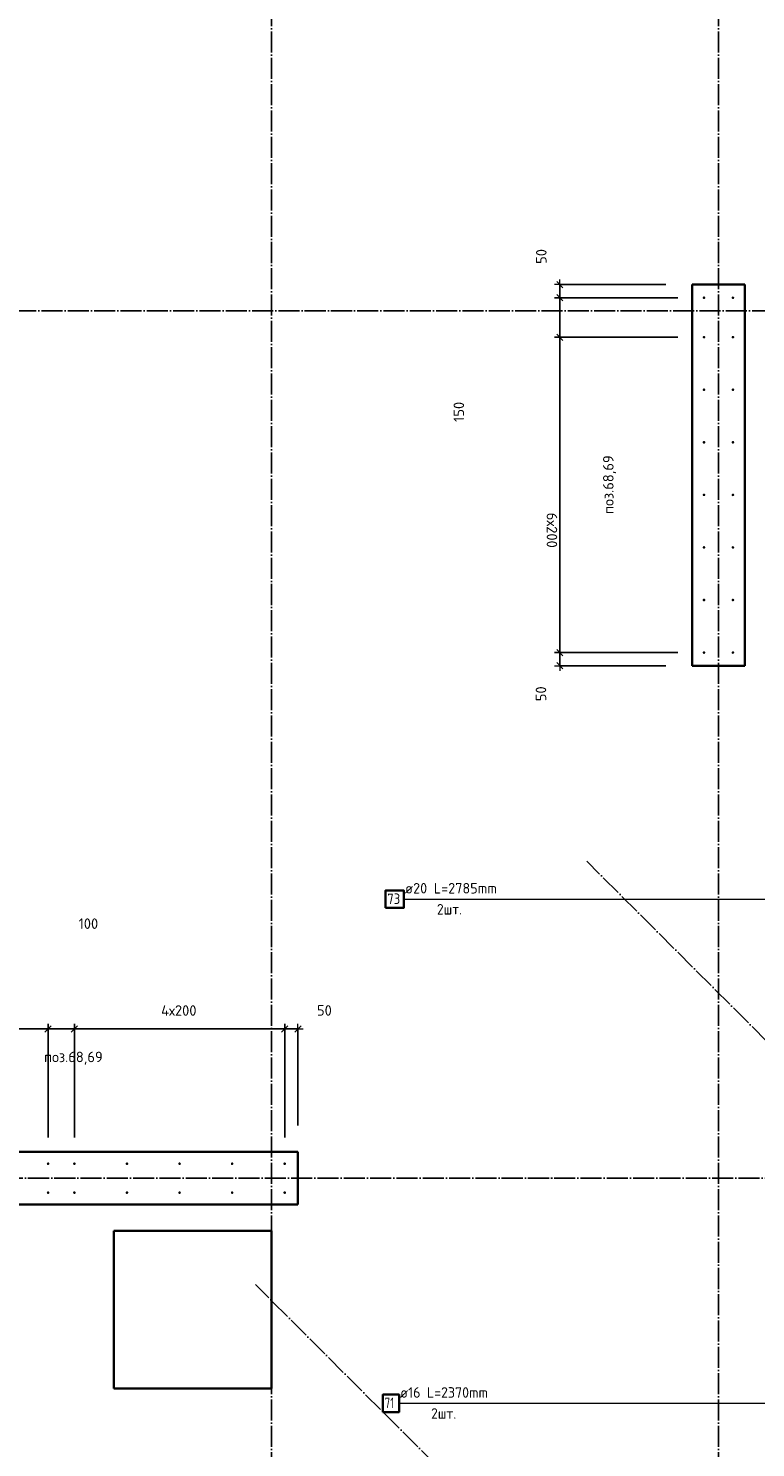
# Model space of a CAD drawing. Header units: millimetres. Extents: x -1001 to 124100, y -72947 to 40304.
# Tile 29 of 104: x 85775 to 88541, y -55825 to -50425. Entities that reach past the tile are written whole.
import ezdxf

# ---------------------------------------------------------------- set-up
doc = ezdxf.new("R2010")
doc.units = ezdxf.units.MM
doc.header["$PDMODE"] = 65
doc.linetypes.add('______11', pattern=[100, 80, -10, 0, -10])
doc.linetypes.add('______5', pattern=[220, 160, -20, 20, -20])
for name, color, linetype, lineweight in [('Standard', 7, 'Continuous', 25), ('Арм.стержн. Выпуски', 180, 'Continuous', 35), ('Размерная линия_ общее', 7, 'Continuous', 13), ('Размерная линия_ общее_1', 7, 'Continuous', 13)]:
    doc.layers.add(name, color=color, linetype=linetype, lineweight=lineweight)
doc.layers.add('Осевая линия_ общее', color=7, linetype='______5', lineweight=13, true_color=0xa0a0a0)
doc.styles.add('ISOCPEUR', font='ISOCPEUR')
doc.dimstyles.new('DIMSTYLE_11', dxfattribs={"dimtxt": 40, "dimasz": 40, "dimexe": 0, "dimexo": 0, "dimgap": 20, "dimtad": 2, "dimdec": 0, "dimrnd": 5, "dimzin": 12, "dimdsep": 46, "dimtxsty": 'ISOCPEUR', "dimblk1": 'ALL_ML_STRICH', "dimblk2": 'ALL_ML_STRICH', "dimsah": 1, "dimcen": 0, "dimclrd": 7, "dimclre": 256, "dimclrt": 7, "dimadec": 0, "dimazin": 0, "dimtfac": 1, "dimtdec": 0, "dimtix": 1, "dimtmove": 2, "dimatfit": 3, "dimfxl": 0, "dimtvp": 1.2, "dimtzin": 0, "dimlwd": 0, "dimlwe": -3, "dimarcsym": 0})
doc.dimstyles.new('DIMSTYLE_9', dxfattribs={"dimtxt": 40, "dimasz": 40, "dimexe": 0, "dimexo": 0, "dimgap": 20, "dimtad": 2, "dimdec": 0, "dimrnd": 5, "dimzin": 12, "dimdsep": 46, "dimtxsty": 'ISOCPEUR', "dimblk1": 'ALL_ML_STRICH', "dimblk2": 'ALL_ML_STRICH', "dimsah": 1, "dimcen": 0, "dimclrd": 7, "dimclre": 256, "dimclrt": 7, "dimadec": 0, "dimazin": 0, "dimtfac": 1, "dimtdec": 0, "dimtix": 1, "dimtmove": 2, "dimatfit": 3, "dimfxl": 0, "dimtzin": 0, "dimlwd": 0, "dimlwe": -3, "dimarcsym": 0})

# ---------------------------------------------------------------- blocks, each defined once
blk = doc.blocks.new('СЛОЖНЫЙ_ОБЪЕКТ_0')
at = {"layer": 'Осевая линия_ общее', "color": 253, "linetype": '______11', "lineweight": -3, "true_color": 0xa0a0a0, "transparency": 33554687}
for p, q in [((95945.9, -61640.9), (87899, -53594.1)), ((93838.7, -62404.6), (86639.2, -55205.1))]:
    blk.add_line(p, q, dxfattribs=at)
blk = doc.blocks.new('ALL_ML_STRICH')
at = {"color": 0, "linetype": 'ByBlock', "lineweight": -2}
for p, q in [((-1, 0), (0.5, 0)), ((-0.3, -0.3), (0.3, 0.3)), ((0, -0.5), (0, 0.5))]:
    blk.add_line(p, q, dxfattribs=at)
blk = doc.blocks.new('*D425')
at = {"layer": 'DEFPOINTS', "color": 7, "linetype": 'Continuous', "lineweight": 13, "transparency": 33554687}
for p in [(87796.6, -51400), (88300, -51400), (88345, -51450)]:
    blk.add_point(p, dxfattribs=at)
at = {"layer": 'Размерная линия_ общее_1', "color": 253, "linetype": 'Continuous', "lineweight": -2, "true_color": 0xa0a0a0, "transparency": 33554687}
for p, q in [((88200, -51400), (87796.6, -51400)), ((88245, -51450), (87796.6, -51450))]:
    blk.add_line(p, q, dxfattribs=at)
at = {"layer": 'Размерная линия_ общее_1', "color": 7, "linetype": 'Continuous', "lineweight": -2, "transparency": 33554687}
blk.add_line((87796.6, -51400), (87796.6, -51450), dxfattribs=at)
at = {"layer": 'Размерная линия_ общее_1', "color": 7, "linetype": 'Continuous', "lineweight": 13, "transparency": 33554687, "xscale": 40, "yscale": 40, "zscale": 40}
for p, rotation in [((87796.6, -51400), 90), ((87796.6, -51450), 270)]:
    blk.add_blockref('ALL_ML_STRICH', p, dxfattribs=dict(at, rotation=rotation))
at = {"layer": 'Размерная линия_ общее_1', "color": 7, "linetype": 'Continuous', "lineweight": 13, "transparency": 33554687, "insert": (87726.1, -51292.8), "char_height": 40, "width": 80, "attachment_point": 5, "rotation": 90, "style": 'ISOCPEUR'}
blk.add_mtext('\\A1;{50}', dxfattribs=at)
blk = doc.blocks.new('*D426')
at = {"layer": 'DEFPOINTS', "color": 7, "linetype": 'Continuous', "lineweight": 13, "transparency": 33554687}
for p in [(87796.6, -51450), (88345, -51450), (88345, -51600)]:
    blk.add_point(p, dxfattribs=at)
at = {"layer": 'Размерная линия_ общее_1', "color": 253, "linetype": 'Continuous', "lineweight": -2, "true_color": 0xa0a0a0, "transparency": 33554687}
for p, q in [((88245, -51450), (87796.6, -51450)), ((88245, -51600), (87796.6, -51600))]:
    blk.add_line(p, q, dxfattribs=at)
at = {"layer": 'Размерная линия_ общее_1', "color": 7, "linetype": 'Continuous', "lineweight": -2, "transparency": 33554687}
blk.add_line((87796.6, -51450), (87796.6, -51600), dxfattribs=at)
at = {"layer": 'Размерная линия_ общее_1', "color": 7, "linetype": 'Continuous', "lineweight": 13, "transparency": 33554687, "xscale": 40, "yscale": 40, "zscale": 40}
for p, rotation in [((87796.6, -51450), 90), ((87796.6, -51600), 270)]:
    blk.add_blockref('ALL_ML_STRICH', p, dxfattribs=dict(at, rotation=rotation))
at = {"layer": 'Размерная линия_ общее_1', "color": 7, "linetype": 'Continuous', "lineweight": 13, "transparency": 33554687, "insert": (87412.2, -51884.2), "char_height": 40, "width": 120, "attachment_point": 5, "rotation": 90, "style": 'ISOCPEUR'}
blk.add_mtext('\\A1;{150}', dxfattribs=at)
blk = doc.blocks.new('*D427')
at = {"layer": 'DEFPOINTS', "color": 7, "linetype": 'Continuous', "lineweight": 13, "transparency": 33554687}
for p in [(87796.6, -51600), (88345, -51600), (88345, -52800)]:
    blk.add_point(p, dxfattribs=at)
at = {"layer": 'Размерная линия_ общее_1', "color": 253, "linetype": 'Continuous', "lineweight": -2, "true_color": 0xa0a0a0, "transparency": 33554687}
for p, q in [((88245, -51600), (87796.6, -51600)), ((88245, -52800), (87796.6, -52800))]:
    blk.add_line(p, q, dxfattribs=at)
at = {"layer": 'Размерная линия_ общее_1', "color": 7, "linetype": 'Continuous', "lineweight": -2, "transparency": 33554687}
blk.add_line((87796.6, -51600), (87796.6, -52800), dxfattribs=at)
at = {"layer": 'Размерная линия_ общее_1', "color": 7, "linetype": 'Continuous', "lineweight": 13, "transparency": 33554687, "xscale": 40, "yscale": 40, "zscale": 40}
for p, rotation in [((87796.6, -51600), 90), ((87796.6, -52800), 270)]:
    blk.add_blockref('ALL_ML_STRICH', p, dxfattribs=dict(at, rotation=rotation))
at = {"layer": 'Размерная линия_ общее_1', "color": 7, "linetype": 'Continuous', "lineweight": 13, "transparency": 33554687, "insert": (87786.6, -52268), "char_height": 40, "width": 2, "attachment_point": 1, "rotation": 270, "line_spacing_factor": 0.60241, "style": 'ISOCPEUR'}
blk.add_mtext('6х200', dxfattribs=at)
blk = doc.blocks.new('*D428')
at = {"layer": 'DEFPOINTS', "color": 7, "linetype": 'Continuous', "lineweight": 13, "transparency": 33554687}
for p in [(87796.6, -52800), (88345, -52800), (88300, -52850)]:
    blk.add_point(p, dxfattribs=at)
at = {"layer": 'Размерная линия_ общее_1', "color": 253, "linetype": 'Continuous', "lineweight": -2, "true_color": 0xa0a0a0, "transparency": 33554687}
for p, q in [((88245, -52800), (87796.6, -52800)), ((88200, -52850), (87796.6, -52850))]:
    blk.add_line(p, q, dxfattribs=at)
at = {"layer": 'Размерная линия_ общее_1', "color": 7, "linetype": 'Continuous', "lineweight": -2, "transparency": 33554687}
blk.add_line((87796.6, -52800), (87796.6, -52850), dxfattribs=at)
at = {"layer": 'Размерная линия_ общее_1', "color": 7, "linetype": 'Continuous', "lineweight": 13, "transparency": 33554687, "xscale": 40, "yscale": 40, "zscale": 40}
for p, rotation in [((87796.6, -52800), 90), ((87796.6, -52850), 270)]:
    blk.add_blockref('ALL_ML_STRICH', p, dxfattribs=dict(at, rotation=rotation))
at = {"layer": 'Размерная линия_ общее_1', "color": 7, "linetype": 'Continuous', "lineweight": 13, "transparency": 33554687, "insert": (87724.8, -52956.9), "char_height": 40, "width": 80, "attachment_point": 5, "rotation": 90, "style": 'ISOCPEUR'}
blk.add_mtext('\\A1;{50}', dxfattribs=at)
blk = doc.blocks.new('*D442')
at = {"layer": 'DEFPOINTS', "color": 7, "linetype": 'Continuous', "lineweight": 13, "transparency": 33554687}
for p in [(85050, -54232.1), (85050, -54745), (85850, -54745)]:
    blk.add_point(p, dxfattribs=at)
at = {"layer": 'Размерная линия_ общее_1', "color": 253, "linetype": 'Continuous', "lineweight": -2, "true_color": 0xa0a0a0, "transparency": 33554687}
for p, q in [((85050, -54645), (85050, -54232.1)), ((85850, -54645), (85850, -54232.1))]:
    blk.add_line(p, q, dxfattribs=at)
at = {"layer": 'Размерная линия_ общее_1', "color": 7, "linetype": 'Continuous', "lineweight": -2, "transparency": 33554687}
blk.add_line((85050, -54232.1), (85850, -54232.1), dxfattribs=at)
at = {"layer": 'Размерная линия_ общее_1', "color": 7, "linetype": 'Continuous', "lineweight": 13, "transparency": 33554687, "xscale": 40, "yscale": 40, "zscale": 40, "rotation": 180}
blk.add_blockref('ALL_ML_STRICH', (85050, -54232.1), dxfattribs=at)
at = {"layer": 'Размерная линия_ общее_1', "color": 7, "linetype": 'Continuous', "lineweight": 13, "transparency": 33554687, "xscale": 40, "yscale": 40, "zscale": 40}
blk.add_blockref('ALL_ML_STRICH', (85850, -54232.1), dxfattribs=at)
at = {"layer": 'Размерная линия_ общее_1', "color": 7, "linetype": 'Continuous', "lineweight": 13, "transparency": 33554687, "insert": (85380, -54142.1), "char_height": 40, "width": 2, "attachment_point": 1, "line_spacing_factor": 0.60241, "style": 'ISOCPEUR'}
blk.add_mtext('4х200', dxfattribs=at)
blk = doc.blocks.new('*D443')
at = {"layer": 'DEFPOINTS', "color": 7, "linetype": 'Continuous', "lineweight": 13, "transparency": 33554687}
for p in [(85850, -54232.1), (85850, -54745), (85950, -54745)]:
    blk.add_point(p, dxfattribs=at)
at = {"layer": 'Размерная линия_ общее_1', "color": 253, "linetype": 'Continuous', "lineweight": -2, "true_color": 0xa0a0a0, "transparency": 33554687}
for p, q in [((85850, -54645), (85850, -54232.1)), ((85950, -54645), (85950, -54232.1))]:
    blk.add_line(p, q, dxfattribs=at)
at = {"layer": 'Размерная линия_ общее_1', "color": 7, "linetype": 'Continuous', "lineweight": -2, "transparency": 33554687}
blk.add_line((85850, -54232.1), (85950, -54232.1), dxfattribs=at)
at = {"layer": 'Размерная линия_ общее_1', "color": 7, "linetype": 'Continuous', "lineweight": 13, "transparency": 33554687, "xscale": 40, "yscale": 40, "zscale": 40, "rotation": 180}
blk.add_blockref('ALL_ML_STRICH', (85850, -54232.1), dxfattribs=at)
at = {"layer": 'Размерная линия_ общее_1', "color": 7, "linetype": 'Continuous', "lineweight": 13, "transparency": 33554687, "xscale": 40, "yscale": 40, "zscale": 40}
blk.add_blockref('ALL_ML_STRICH', (85950, -54232.1), dxfattribs=at)
at = {"layer": 'Размерная линия_ общее_1', "color": 7, "linetype": 'Continuous', "lineweight": 13, "transparency": 33554687, "insert": (86003.1, -53831.5), "char_height": 40, "width": 120, "attachment_point": 5, "style": 'ISOCPEUR'}
blk.add_mtext('\\A1;{100}', dxfattribs=at)
blk = doc.blocks.new('*D444')
at = {"layer": 'DEFPOINTS', "color": 7, "linetype": 'Continuous', "lineweight": 13, "transparency": 33554687}
for p in [(85950, -54232.1), (85950, -54745), (86750, -54745)]:
    blk.add_point(p, dxfattribs=at)
at = {"layer": 'Размерная линия_ общее_1', "color": 253, "linetype": 'Continuous', "lineweight": -2, "true_color": 0xa0a0a0, "transparency": 33554687}
for p, q in [((85950, -54645), (85950, -54232.1)), ((86750, -54645), (86750, -54232.1))]:
    blk.add_line(p, q, dxfattribs=at)
at = {"layer": 'Размерная линия_ общее_1', "color": 7, "linetype": 'Continuous', "lineweight": -2, "transparency": 33554687}
blk.add_line((85950, -54232.1), (86750, -54232.1), dxfattribs=at)
at = {"layer": 'Размерная линия_ общее_1', "color": 7, "linetype": 'Continuous', "lineweight": 13, "transparency": 33554687, "xscale": 40, "yscale": 40, "zscale": 40, "rotation": 180}
blk.add_blockref('ALL_ML_STRICH', (85950, -54232.1), dxfattribs=at)
at = {"layer": 'Размерная линия_ общее_1', "color": 7, "linetype": 'Continuous', "lineweight": 13, "transparency": 33554687, "xscale": 40, "yscale": 40, "zscale": 40}
blk.add_blockref('ALL_ML_STRICH', (86750, -54232.1), dxfattribs=at)
at = {"layer": 'Размерная линия_ общее_1', "color": 7, "linetype": 'Continuous', "lineweight": 13, "transparency": 33554687, "insert": (86280, -54142.1), "char_height": 40, "width": 2, "attachment_point": 1, "line_spacing_factor": 0.60241, "style": 'ISOCPEUR'}
blk.add_mtext('4х200', dxfattribs=at)
blk = doc.blocks.new('*D445')
at = {"layer": 'DEFPOINTS', "color": 7, "linetype": 'Continuous', "lineweight": 13, "transparency": 33554687}
for p in [(86750, -54232.1), (86800, -54700), (86750, -54745)]:
    blk.add_point(p, dxfattribs=at)
at = {"layer": 'Размерная линия_ общее_1', "color": 253, "linetype": 'Continuous', "lineweight": -2, "true_color": 0xa0a0a0, "transparency": 33554687}
for p, q in [((86750, -54645), (86750, -54232.1)), ((86800, -54600), (86800, -54232.1))]:
    blk.add_line(p, q, dxfattribs=at)
at = {"layer": 'Размерная линия_ общее_1', "color": 7, "linetype": 'Continuous', "lineweight": -2, "transparency": 33554687}
blk.add_line((86750, -54232.1), (86800, -54232.1), dxfattribs=at)
at = {"layer": 'Размерная линия_ общее_1', "color": 7, "linetype": 'Continuous', "lineweight": 13, "transparency": 33554687, "xscale": 40, "yscale": 40, "zscale": 40, "rotation": 180}
blk.add_blockref('ALL_ML_STRICH', (86750, -54232.1), dxfattribs=at)
at = {"layer": 'Размерная линия_ общее_1', "color": 7, "linetype": 'Continuous', "lineweight": 13, "transparency": 33554687, "xscale": 40, "yscale": 40, "zscale": 40}
blk.add_blockref('ALL_ML_STRICH', (86800, -54232.1), dxfattribs=at)
at = {"layer": 'Размерная линия_ общее_1', "color": 7, "linetype": 'Continuous', "lineweight": 13, "transparency": 33554687, "insert": (86901, -54161.6), "char_height": 40, "width": 80, "attachment_point": 5, "style": 'ISOCPEUR'}
blk.add_mtext('\\A1;{50}', dxfattribs=at)

msp = doc.modelspace()

# ---------------------------------------------------------------- hatches: boundary and pattern name
at = {"layer": 'Арм.стержн. Выпуски', "linetype": 'Continuous', "lineweight": 35, "transparency": 33554687}
for points in [[(88350, -51450), (88349.6, -51448.1), (88348.5, -51446.5), (88346.9, -51445.4), (88345, -51445), (88343.1, -51445.4), (88341.5, -51446.5), (88340.4, -51448.1), (88340, -51450), (88340.4, -51451.9), (88341.5, -51453.5), (88343.1, -51454.6), (88345, -51455), (88346.9, -51454.6), (88348.5, -51453.5), (88349.6, -51451.9)], [(88460, -51450), (88459.6, -51448.1), (88458.5, -51446.5), (88456.9, -51445.4), (88455, -51445), (88453.1, -51445.4), (88451.5, -51446.5), (88450.4, -51448.1), (88450, -51450), (88450.4, -51451.9), (88451.5, -51453.5), (88453.1, -51454.6), (88455, -51455), (88456.9, -51454.6), (88458.5, -51453.5), (88459.6, -51451.9)], [(88350, -51600), (88349.6, -51598.1), (88348.5, -51596.5), (88346.9, -51595.4), (88345, -51595), (88343.1, -51595.4), (88341.5, -51596.5), (88340.4, -51598.1), (88340, -51600), (88340.4, -51601.9), (88341.5, -51603.5), (88343.1, -51604.6), (88345, -51605), (88346.9, -51604.6), (88348.5, -51603.5), (88349.6, -51601.9)], [(88460, -51600), (88459.6, -51598.1), (88458.5, -51596.5), (88456.9, -51595.4), (88455, -51595), (88453.1, -51595.4), (88451.5, -51596.5), (88450.4, -51598.1), (88450, -51600), (88450.4, -51601.9), (88451.5, -51603.5), (88453.1, -51604.6), (88455, -51605), (88456.9, -51604.6), (88458.5, -51603.5), (88459.6, -51601.9)], [(88350, -51800), (88349.6, -51798.1), (88348.5, -51796.5), (88346.9, -51795.4), (88345, -51795), (88343.1, -51795.4), (88341.5, -51796.5), (88340.4, -51798.1), (88340, -51800), (88340.4, -51801.9), (88341.5, -51803.5), (88343.1, -51804.6), (88345, -51805), (88346.9, -51804.6), (88348.5, -51803.5), (88349.6, -51801.9)], [(88460, -51800), (88459.6, -51798.1), (88458.5, -51796.5), (88456.9, -51795.4), (88455, -51795), (88453.1, -51795.4), (88451.5, -51796.5), (88450.4, -51798.1), (88450, -51800), (88450.4, -51801.9), (88451.5, -51803.5), (88453.1, -51804.6), (88455, -51805), (88456.9, -51804.6), (88458.5, -51803.5), (88459.6, -51801.9)], [(88350, -52000), (88349.6, -51998.1), (88348.5, -51996.5), (88346.9, -51995.4), (88345, -51995), (88343.1, -51995.4), (88341.5, -51996.5), (88340.4, -51998.1), (88340, -52000), (88340.4, -52001.9), (88341.5, -52003.5), (88343.1, -52004.6), (88345, -52005), (88346.9, -52004.6), (88348.5, -52003.5), (88349.6, -52001.9)], [(88460, -52000), (88459.6, -51998.1), (88458.5, -51996.5), (88456.9, -51995.4), (88455, -51995), (88453.1, -51995.4), (88451.5, -51996.5), (88450.4, -51998.1), (88450, -52000), (88450.4, -52001.9), (88451.5, -52003.5), (88453.1, -52004.6), (88455, -52005), (88456.9, -52004.6), (88458.5, -52003.5), (88459.6, -52001.9)], [(88350, -52200), (88349.6, -52198.1), (88348.5, -52196.5), (88346.9, -52195.4), (88345, -52195), (88343.1, -52195.4), (88341.5, -52196.5), (88340.4, -52198.1), (88340, -52200), (88340.4, -52201.9), (88341.5, -52203.5), (88343.1, -52204.6), (88345, -52205), (88346.9, -52204.6), (88348.5, -52203.5), (88349.6, -52201.9)], [(88460, -52200), (88459.6, -52198.1), (88458.5, -52196.5), (88456.9, -52195.4), (88455, -52195), (88453.1, -52195.4), (88451.5, -52196.5), (88450.4, -52198.1), (88450, -52200), (88450.4, -52201.9), (88451.5, -52203.5), (88453.1, -52204.6), (88455, -52205), (88456.9, -52204.6), (88458.5, -52203.5), (88459.6, -52201.9)], [(88350, -52400), (88349.6, -52398.1), (88348.5, -52396.5), (88346.9, -52395.4), (88345, -52395), (88343.1, -52395.4), (88341.5, -52396.5), (88340.4, -52398.1), (88340, -52400), (88340.4, -52401.9), (88341.5, -52403.5), (88343.1, -52404.6), (88345, -52405), (88346.9, -52404.6), (88348.5, -52403.5), (88349.6, -52401.9)], [(88460, -52400), (88459.6, -52398.1), (88458.5, -52396.5), (88456.9, -52395.4), (88455, -52395), (88453.1, -52395.4), (88451.5, -52396.5), (88450.4, -52398.1), (88450, -52400), (88450.4, -52401.9), (88451.5, -52403.5), (88453.1, -52404.6), (88455, -52405), (88456.9, -52404.6), (88458.5, -52403.5), (88459.6, -52401.9)], [(88350, -52600), (88349.6, -52598.1), (88348.5, -52596.5), (88346.9, -52595.4), (88345, -52595), (88343.1, -52595.4), (88341.5, -52596.5), (88340.4, -52598.1), (88340, -52600), (88340.4, -52601.9), (88341.5, -52603.5), (88343.1, -52604.6), (88345, -52605), (88346.9, -52604.6), (88348.5, -52603.5), (88349.6, -52601.9)], [(88460, -52600), (88459.6, -52598.1), (88458.5, -52596.5), (88456.9, -52595.4), (88455, -52595), (88453.1, -52595.4), (88451.5, -52596.5), (88450.4, -52598.1), (88450, -52600), (88450.4, -52601.9), (88451.5, -52603.5), (88453.1, -52604.6), (88455, -52605), (88456.9, -52604.6), (88458.5, -52603.5), (88459.6, -52601.9)], [(88350, -52800), (88349.6, -52798.1), (88348.5, -52796.5), (88346.9, -52795.4), (88345, -52795), (88343.1, -52795.4), (88341.5, -52796.5), (88340.4, -52798.1), (88340, -52800), (88340.4, -52801.9), (88341.5, -52803.5), (88343.1, -52804.6), (88345, -52805), (88346.9, -52804.6), (88348.5, -52803.5), (88349.6, -52801.9)], [(88460, -52800), (88459.6, -52798.1), (88458.5, -52796.5), (88456.9, -52795.4), (88455, -52795), (88453.1, -52795.4), (88451.5, -52796.5), (88450.4, -52798.1), (88450, -52800), (88450.4, -52801.9), (88451.5, -52803.5), (88453.1, -52804.6), (88455, -52805), (88456.9, -52804.6), (88458.5, -52803.5), (88459.6, -52801.9)], [(85855, -54745), (85854.6, -54743.1), (85853.5, -54741.5), (85851.9, -54740.4), (85850, -54740), (85848.1, -54740.4), (85846.5, -54741.5), (85845.4, -54743.1), (85845, -54745), (85845.4, -54746.9), (85846.5, -54748.5), (85848.1, -54749.6), (85850, -54750), (85851.9, -54749.6), (85853.5, -54748.5), (85854.6, -54746.9)], [(85955, -54745), (85954.6, -54743.1), (85953.5, -54741.5), (85951.9, -54740.4), (85950, -54740), (85948.1, -54740.4), (85946.5, -54741.5), (85945.4, -54743.1), (85945, -54745), (85945.4, -54746.9), (85946.5, -54748.5), (85948.1, -54749.6), (85950, -54750), (85951.9, -54749.6), (85953.5, -54748.5), (85954.6, -54746.9)], [(86155, -54745), (86154.6, -54743.1), (86153.5, -54741.5), (86151.9, -54740.4), (86150, -54740), (86148.1, -54740.4), (86146.5, -54741.5), (86145.4, -54743.1), (86145, -54745), (86145.4, -54746.9), (86146.5, -54748.5), (86148.1, -54749.6), (86150, -54750), (86151.9, -54749.6), (86153.5, -54748.5), (86154.6, -54746.9)], [(86355, -54745), (86354.6, -54743.1), (86353.5, -54741.5), (86351.9, -54740.4), (86350, -54740), (86348.1, -54740.4), (86346.5, -54741.5), (86345.4, -54743.1), (86345, -54745), (86345.4, -54746.9), (86346.5, -54748.5), (86348.1, -54749.6), (86350, -54750), (86351.9, -54749.6), (86353.5, -54748.5), (86354.6, -54746.9)], [(86555, -54745), (86554.6, -54743.1), (86553.5, -54741.5), (86551.9, -54740.4), (86550, -54740), (86548.1, -54740.4), (86546.5, -54741.5), (86545.4, -54743.1), (86545, -54745), (86545.4, -54746.9), (86546.5, -54748.5), (86548.1, -54749.6), (86550, -54750), (86551.9, -54749.6), (86553.5, -54748.5), (86554.6, -54746.9)], [(86755, -54745), (86754.6, -54743.1), (86753.5, -54741.5), (86751.9, -54740.4), (86750, -54740), (86748.1, -54740.4), (86746.5, -54741.5), (86745.4, -54743.1), (86745, -54745), (86745.4, -54746.9), (86746.5, -54748.5), (86748.1, -54749.6), (86750, -54750), (86751.9, -54749.6), (86753.5, -54748.5), (86754.6, -54746.9)], [(85855, -54855), (85854.6, -54853.1), (85853.5, -54851.5), (85851.9, -54850.4), (85850, -54850), (85848.1, -54850.4), (85846.5, -54851.5), (85845.4, -54853.1), (85845, -54855), (85845.4, -54856.9), (85846.5, -54858.5), (85848.1, -54859.6), (85850, -54860), (85851.9, -54859.6), (85853.5, -54858.5), (85854.6, -54856.9)], [(85955, -54855), (85954.6, -54853.1), (85953.5, -54851.5), (85951.9, -54850.4), (85950, -54850), (85948.1, -54850.4), (85946.5, -54851.5), (85945.4, -54853.1), (85945, -54855), (85945.4, -54856.9), (85946.5, -54858.5), (85948.1, -54859.6), (85950, -54860), (85951.9, -54859.6), (85953.5, -54858.5), (85954.6, -54856.9)], [(86155, -54855), (86154.6, -54853.1), (86153.5, -54851.5), (86151.9, -54850.4), (86150, -54850), (86148.1, -54850.4), (86146.5, -54851.5), (86145.4, -54853.1), (86145, -54855), (86145.4, -54856.9), (86146.5, -54858.5), (86148.1, -54859.6), (86150, -54860), (86151.9, -54859.6), (86153.5, -54858.5), (86154.6, -54856.9)], [(86355, -54855), (86354.6, -54853.1), (86353.5, -54851.5), (86351.9, -54850.4), (86350, -54850), (86348.1, -54850.4), (86346.5, -54851.5), (86345.4, -54853.1), (86345, -54855), (86345.4, -54856.9), (86346.5, -54858.5), (86348.1, -54859.6), (86350, -54860), (86351.9, -54859.6), (86353.5, -54858.5), (86354.6, -54856.9)], [(86555, -54855), (86554.6, -54853.1), (86553.5, -54851.5), (86551.9, -54850.4), (86550, -54850), (86548.1, -54850.4), (86546.5, -54851.5), (86545.4, -54853.1), (86545, -54855), (86545.4, -54856.9), (86546.5, -54858.5), (86548.1, -54859.6), (86550, -54860), (86551.9, -54859.6), (86553.5, -54858.5), (86554.6, -54856.9)], [(86755, -54855), (86754.6, -54853.1), (86753.5, -54851.5), (86751.9, -54850.4), (86750, -54850), (86748.1, -54850.4), (86746.5, -54851.5), (86745.4, -54853.1), (86745, -54855), (86745.4, -54856.9), (86746.5, -54858.5), (86748.1, -54859.6), (86750, -54860), (86751.9, -54859.6), (86753.5, -54858.5), (86754.6, -54856.9)]]:
    msp.add_hatch(color=4, dxfattribs=at).paths.add_polyline_path(points)

# ---------------------------------------------------------------- linework, layer by layer
at = {"color": 7, "linetype": 'Continuous', "lineweight": 35, "transparency": 33554687}
for p, q in [((88300, -52850), (88300, -51400)), ((88300, -51400), (88500, -51400)), ((88500, -51400), (88500, -52850)), ((88500, -52850), (88300, -52850)), ((85000, -54700), (86800, -54700)), ((86800, -54700), (86800, -54900)), ((86800, -54900), (85000, -54900))]:
    msp.add_line(p, q, dxfattribs=at)
at = {"layer": 'Арм.стержн. Выпуски', "color": 7, "linetype": 'Continuous', "lineweight": 13, "transparency": 33554687}
for p, q in [((87203, -53738.1), (89143, -53738.1)), ((87184.8, -55656.6), (89084.8, -55656.6))]:
    msp.add_line(p, q, dxfattribs=at)
at = {"layer": 'Арм.стержн. Выпуски', "color": 7, "linetype": 'Continuous', "lineweight": 35, "transparency": 33554687}
for points in [[(87133.7, -53771.4), (87203, -53771.4), (87203, -53704.8), (87133.7, -53704.8), (87133.7, -53771.4)], [(87123.5, -55689.9), (87184.8, -55689.9), (87184.8, -55623.3), (87123.5, -55623.3), (87123.5, -55689.9)]]:
    msp.add_lwpolyline(points, dxfattribs=at)
at = {"layer": 'Осевая линия_ общее', "color": 253, "linetype": '______11', "lineweight": -3, "true_color": 0xa0a0a0, "transparency": 33554687}
for p, q in [((86700, -23410), (86700, -72827.9)), ((88400, -23410), (88400, -72827.9)), ((101020, -51500), (77142.2, -51500)), ((102370, -54800), (77142.2, -54800))]:
    msp.add_line(p, q, dxfattribs=at)
at = {"layer": 'Размерная линия_ общее', "color": 7, "linetype": 'Continuous', "lineweight": 35, "transparency": 33554687}
for p, q in [((86100, -55000), (86100, -55600)), ((86700, -55000), (86100, -55000)), ((86700, -55600), (86700, -55000)), ((86100, -55600), (86700, -55600))]:
    msp.add_line(p, q, dxfattribs=at)

# ---------------------------------------------------------------- block references
at = {"layer": 'Осевая линия_ общее', "color": 253, "linetype": '______11', "lineweight": -3, "true_color": 0xa0a0a0, "transparency": 33554687}
msp.add_blockref('СЛОЖНЫЙ_ОБЪЕКТ_0', (0, 0), dxfattribs=at)

# ---------------------------------------------------------------- texts
at = {"layer": 'Standard', "color": 7, "linetype": 'Continuous', "lineweight": 13, "transparency": 33554687, "insert": (87961, -52161.1), "char_height": 40, "width": 239.298, "attachment_point": 2, "rotation": 90, "style": 'ISOCPEUR'}
msp.add_mtext('\\A1;{\\fISOCPEUR|i0|b0;\\H40.000000;\\W1.000000;\\C7;поз.68,69}\\P', dxfattribs=at)
at = {"layer": 'Standard', "color": 7, "linetype": 'Continuous', "lineweight": 13, "transparency": 33554687, "insert": (85946.1, -54318.7), "char_height": 40, "width": 239.298, "attachment_point": 2, "style": 'ISOCPEUR'}
msp.add_mtext('\\A1;{\\fISOCPEUR|i0|b0;\\H40.000000;\\W1.000000;\\C7;поз.68,69}\\P', dxfattribs=at)
at = {"layer": 'Арм.стержн. Выпуски', "color": 7, "linetype": 'Continuous', "lineweight": 25, "transparency": 33554687, "char_height": 40, "attachment_point": 7, "style": 'ISOCPEUR'}
for s, insert, width in [('\\W0.98;ø20 L=2785mm ', (87207, -53716.8), 399.392), ('\\W0.87;73', (87140.4, -53756.8), 73.442), ('\\W0.94;2шт. ', (87329, -53796.8), 154.838), ('\\W0.96;ø16 L=2370mm ', (87188.8, -55635.3), 391.004), ('\\W0.75;71', (87130.2, -55675.3), 62.971), ('\\W0.94;2шт. ', (87306.8, -55715.3), 154.838)]:
    msp.add_mtext(s, dxfattribs=dict(at, insert=insert, width=width))

# ---------------------------------------------------------------- dimensions: what is measured, and where the dimension line sits
at = {"layer": 'Размерная линия_ общее_1', "color": 7, "linetype": 'Continuous', "lineweight": 13, "transparency": 33554687}
for base, p1, p2, dimstyle, picture, middle in [((87796.6, -51450), (88200, -51400), (88245, -51450), 'DIMSTYLE_11', '*D425', (87726.1, -51292.8)), ((87796.6, -51600), (88245, -51450), (88245, -51600), 'DIMSTYLE_9', '*D426', (87412.2, -51884.2)), ((87796.6, -52850), (88245, -52800), (88200, -52850), 'DIMSTYLE_11', '*D428', (87724.8, -52956.9))]:
    dim = msp.add_linear_dim(base=base, p1=p1, p2=p2, angle=270, dimstyle=dimstyle, override={"dimpost": '<>', "dimclrd": 7, "dimclre": 253, "dimclrt": 7, "dimlwd": 0, "dimlwe": 65533}, dxfattribs=at)
    dim.commit()
    dim.dimension.update_dxf_attribs({"geometry": picture, "text_midpoint": middle, "dimtype": 160})
dim = msp.add_linear_dim(base=(87796.6, -52800), p1=(88245, -51600), p2=(88245, -52800), angle=270, text='6х200', dimstyle='DIMSTYLE_9', override={"dimpost": '<>', "dimclrd": 7, "dimclre": 253, "dimclrt": 7, "dimlwd": 0, "dimlwe": 65533}, dxfattribs=at)
dim.commit()
dim.dimension.update_dxf_attribs({"geometry": '*D427', "text_midpoint": (87776.6, -52200), "dimtype": 160})
for base, p1, p2, picture, middle in [((85950, -54232.1), (85850, -54645), (85950, -54645), '*D443', (86003.1, -53831.5)), ((86800, -54232.1), (86750, -54645), (86800, -54600), '*D445', (86901, -54161.6))]:
    dim = msp.add_linear_dim(base=base, p1=p1, p2=p2, dimstyle='DIMSTYLE_11', override={"dimpost": '<>', "dimclrd": 7, "dimclre": 253, "dimclrt": 7, "dimlwd": 0, "dimlwe": 65533}, dxfattribs=at)
    dim.commit()
    dim.dimension.update_dxf_attribs({"geometry": picture, "text_midpoint": middle, "dimtype": 160})
for base, p1, p2, picture, middle in [((85850, -54232.1), (85050, -54645), (85850, -54645), '*D442', (85450, -54212.1)), ((86750, -54232.1), (85950, -54645), (86750, -54645), '*D444', (86350, -54212.1))]:
    dim = msp.add_linear_dim(base=base, p1=p1, p2=p2, text='4х200', dimstyle='DIMSTYLE_9', override={"dimpost": '<>', "dimclrd": 7, "dimclre": 253, "dimclrt": 7, "dimlwd": 0, "dimlwe": 65533}, dxfattribs=at)
    dim.commit()
    dim.dimension.update_dxf_attribs({"geometry": picture, "text_midpoint": middle, "dimtype": 160})

doc.saveas('drawing.dxf')
